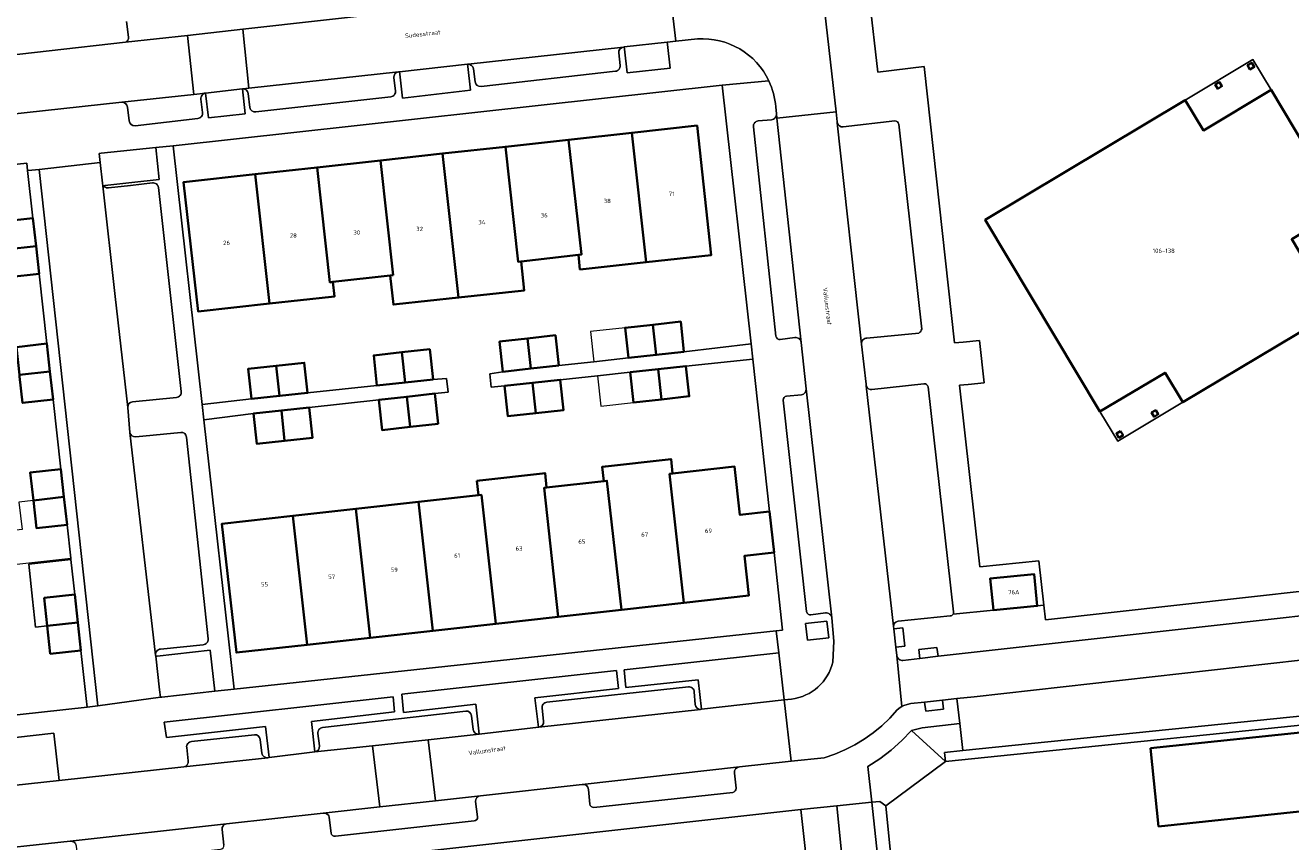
# Model space of a CAD drawing. Header units: metres. Extents: x 73718 to 76933, y 443658 to 446696.
# Tile 7 of 153: x 74499 to 74604, y 444761 to 444828. Entities that reach past the tile are written whole.
import ezdxf
from ezdxf.enums import TextEntityAlignment as Align

# ---------------------------------------------------------------- set-up
doc = ezdxf.new("R2010")
doc.units = ezdxf.units.M
for name, color, linetype, lineweight in [('B-WE-GR-BEPLANTING_CULTUUR_BODEMBEDEKKER-GV', 90, 'Continuous', 18), ('B-WE-GR-BEPLANTING_CULTUUR_HEESTERS-GV', 90, 'Continuous', 18), ('B-WE-GR-BEPLANTING_CULTUUR_ROOS-GV', 90, 'Continuous', 18), ('B-WE-GR-STRUIK-GV', 90, 'Continuous', 13), ('B-WE-OG-BEBOUWING-GV', 7, 'Continuous', 35), ('B-WE-OG-BEBOUWING-T18', 10, 'Continuous', 18), ('B-WE-OG-BEBOUWING_LOODS-GV', 7, 'Continuous', 18), ('B-WE-OG-BEBOUWING_LUIFEL-GV', 7, 'Continuous', 18), ('B-WE-OG-TERREIN_BEGROEID-GV', 7, 'Continuous', 18), ('B-WE-OG-TERREIN_ERF-GV', 7, 'Continuous', 18), ('B-WE-OG-TOPOGRAFIE-T18', 10, 'Continuous', 18), ('B-WE-VH-HALFVERHARDING_GRASBETONSTEEN-GV', 130, 'Continuous', 18), ('B-WE-VH-OPENVERHARDING_BETONSTRAATSTEEN-GV', 30, 'Continuous', 18), ('B-WE-VH-OPENVERHARDING_STRAATBAKSTEEN-GV', 30, 'Continuous', 18), ('B-WE-VH-OPENVERHARDING_TEGEL-GV', 30, 'Continuous', 18)]:
    doc.layers.add(name, color=color, linetype=linetype, lineweight=lineweight)
doc.styles.add('NLCS-ISO-M200-T18', font='NLCS-ISO.ttf', dxfattribs={"height": 0.36})

msp = doc.modelspace()

# ---------------------------------------------------------------- linework, layer by layer
at = {"layer": 'B-WE-GR-BEPLANTING_CULTUUR_BODEMBEDEKKER-GV', "flags": 128}
for points in [[(74548.819, 444825.806), (74549.039, 444823.864), (74552.585, 444824.25), (74552.365, 444826.192), (74552.344, 444826.38), (74548.798, 444825.991)], [(74535.893, 444824.568), (74530.299, 444823.952), (74530.321, 444823.757), (74530.548, 444821.783), (74536.14, 444822.421), (74535.913, 444824.395)], [(74517.583, 444820.478), (74517.356, 444822.544), (74514.33, 444822.192), (74514.562, 444820.149)], [(74555.161, 444771.454), (74561.974, 444772.232), (74561.533, 444776.096), (74548.792, 444774.712), (74548.943, 444773.252), (74554.902, 444773.895)], [(74536.869, 444769.41), (74541.746, 444769.98), (74541.454, 444772.404), (74548.327, 444773.159), (74548.168, 444774.644), (74530.496, 444772.704), (74530.616, 444771.203), (74536.591, 444771.885)], [(74519.575, 444767.48), (74523.323, 444767.945), (74523.339, 444767.947), (74523.057, 444770.465), (74529.892, 444771.241), (74529.765, 444772.487), (74510.929, 444770.393), (74511.111, 444769.14), (74519.271, 444770.035)], [(74498.479, 444765.173), (74502.281, 444765.592), (74501.842, 444769.481), (74491.124, 444768.284), (74491.265, 444766.839), (74498.227, 444767.6)]]:
    msp.add_lwpolyline(points, close=True, dxfattribs=at)
at = {"layer": 'B-WE-GR-BEPLANTING_CULTUUR_HEESTERS-GV', "flags": 128}
for points in [[(74508.264, 444814.829), (74510.509, 444815.072), (74510.222, 444817.72), (74505.731, 444817.233), (74505.574, 444817.216), (74505.657, 444816.47), (74505.845, 444814.775), (74505.868, 444814.569), (74506.018, 444814.585)], [(74563.741, 444778.52), (74563.894, 444777.138), (74565.653, 444777.333), (74565.499, 444778.716)], [(74510.224, 444775.818), (74510.529, 444773.054), (74510.608, 444772.444), (74510.729, 444772.46), (74515.098, 444772.953), (74514.719, 444776.326), (74510.35, 444775.833)], [(74573.335, 444769.93), (74572.472, 444769.722), (74575.258, 444767.153), (74575.182, 444767.899), (74576.706, 444768.055), (74576.442, 444770.278)]]:
    msp.add_lwpolyline(points, close=True, dxfattribs=at)
at = {"layer": 'B-WE-GR-BEPLANTING_CULTUUR_ROOS-GV', "flags": 128}
for points in [[(74606.583, 444771.114), (74606.17, 444775.689), (74604.508, 444775.503), (74577.627, 444772.495), (74576.198, 444772.335), (74576.442, 444770.278), (74576.706, 444768.055)], [(74568.355, 444743.187), (74568.015, 444746.588), (74566.324, 444763.505), (74563.349, 444763.196), (74565.597, 444742.886)]]:
    msp.add_lwpolyline(points, close=True, dxfattribs=at)
at = {"layer": 'B-WE-GR-STRUIK-GV', "flags": 128}
msp.add_lwpolyline([(74606.651, 444770.367), (74606.583, 444771.114), (74576.706, 444768.055), (74575.182, 444767.899), (74575.258, 444767.153), (74591.084, 444768.773), (74597.024, 444769.381)], close=True, dxfattribs=at)
at = {"layer": 'B-WE-OG-BEBOUWING-GV', "flags": 128}
for points in [[(74600.138, 444824.49), (74600.343, 444824.147), (74600.687, 444824.352), (74600.481, 444824.695)], [(74597.478, 444822.899), (74597.683, 444822.555), (74598.026, 444822.761), (74597.821, 444823.104)], [(74587.989, 444795.965), (74593.353, 444799.173), (74594.811, 444796.735), (74607.33, 444804.223), (74603.779, 444810.162), (74607.941, 444812.651), (74602.077, 444822.457), (74596.507, 444819.125), (74595.013, 444821.623), (74578.537, 444811.769)], [(74545.279, 444808.89), (74545.031, 444808.862), (74545.164, 444807.669), (74545.412, 444807.697), (74550.603, 444808.268), (74549.431, 444818.923), (74544.223, 444818.351)], [(74549.431, 444818.923), (74550.603, 444808.268), (74555.978, 444808.859), (74554.801, 444819.514)], [(74539.022, 444817.778), (74533.836, 444817.208), (74535.158, 444805.362), (74540.326, 444805.924), (74540.576, 444805.951), (74540.31, 444808.336), (74540.064, 444808.309)], [(74544.223, 444818.351), (74539.022, 444817.778), (74540.064, 444808.309), (74540.31, 444808.336), (74545.031, 444808.862), (74545.279, 444808.89)], [(74529.785, 444807.193), (74528.745, 444816.648), (74523.511, 444816.072), (74524.567, 444806.611), (74524.815, 444806.639), (74529.536, 444807.165)], [(74529.785, 444807.193), (74529.536, 444807.165), (74529.802, 444804.78), (74530.047, 444804.806), (74535.158, 444805.362), (74533.836, 444817.208), (74528.745, 444816.648)], [(74523.511, 444816.072), (74518.416, 444815.512), (74519.588, 444804.856), (74524.7, 444805.419), (74524.948, 444805.446), (74524.815, 444806.639), (74524.567, 444806.611)], [(74519.588, 444804.856), (74518.416, 444815.512), (74512.522, 444814.864), (74513.715, 444804.211)], [(74497.874, 444809.318), (74500.366, 444809.596), (74500.108, 444811.889), (74497.615, 444811.62)], [(74500.624, 444807.302), (74500.366, 444809.596), (74497.874, 444809.318), (74498.131, 444807.033)], [(74549.154, 444800.385), (74551.44, 444800.638), (74551.169, 444803.123), (74548.883, 444802.87)], [(74551.169, 444803.123), (74551.44, 444800.638), (74553.726, 444800.891), (74553.455, 444803.376)], [(74540.842, 444801.998), (74541.113, 444799.513), (74543.41, 444799.773), (74543.139, 444802.258)], [(74499.001, 444798.986), (74501.508, 444799.265), (74501.249, 444801.565), (74498.743, 444801.281)], [(74530.482, 444800.853), (74530.753, 444798.367), (74533.061, 444798.621), (74532.79, 444801.106)], [(74538.816, 444799.252), (74541.113, 444799.513), (74540.842, 444801.998), (74538.545, 444801.737)], [(74520.151, 444799.74), (74520.422, 444797.255), (74522.731, 444797.503), (74522.46, 444799.988)], [(74528.445, 444798.114), (74530.753, 444798.367), (74530.482, 444800.853), (74528.174, 444800.599)], [(74501.767, 444796.965), (74501.508, 444799.265), (74499.001, 444798.986), (74499.016, 444798.855), (74499.261, 444796.681)], [(74518.113, 444797.006), (74520.422, 444797.255), (74520.151, 444799.74), (74517.842, 444799.491)], [(74551.866, 444796.975), (74551.595, 444799.461), (74549.298, 444799.205), (74549.569, 444796.72)], [(74551.595, 444799.461), (74551.866, 444796.975), (74554.162, 444797.231), (74553.891, 444799.716)], [(74541.516, 444795.849), (74541.245, 444798.335), (74538.949, 444798.085), (74539.22, 444795.6)], [(74541.516, 444795.849), (74543.812, 444796.099), (74543.541, 444798.584), (74541.245, 444798.335)], [(74531.173, 444794.701), (74530.902, 444797.19), (74528.595, 444796.926), (74528.866, 444794.44)], [(74531.173, 444794.701), (74533.479, 444794.961), (74533.208, 444797.446), (74530.902, 444797.19)], [(74520.841, 444793.565), (74520.57, 444796.05), (74518.269, 444795.799), (74518.54, 444793.314)], [(74520.57, 444796.05), (74520.841, 444793.565), (74523.141, 444793.816), (74522.87, 444796.301)], [(74592.585, 444796.092), (74592.242, 444795.886), (74592.448, 444795.543), (74592.791, 444795.748)], [(74589.685, 444794.357), (74589.341, 444794.152), (74589.547, 444793.808), (74589.89, 444794.014)], [(74547.385, 444790.268), (74548.569, 444779.659), (74553.725, 444780.235), (74552.547, 444790.843), (74552.795, 444790.871), (74552.662, 444792.064), (74552.414, 444792.036), (74547.252, 444791.46), (74547.003, 444791.432), (74547.136, 444790.24)], [(74500.149, 444788.656), (74502.665, 444788.937), (74502.41, 444791.228), (74499.893, 444790.96)], [(74536.661, 444790.279), (74536.794, 444789.085), (74537.043, 444789.113), (74538.227, 444778.505), (74543.379, 444779.08), (74542.201, 444789.689), (74542.416, 444789.713), (74542.283, 444790.906), (74542.068, 444790.882), (74536.91, 444790.307)], [(74553.725, 444780.235), (74559.074, 444780.832), (74558.714, 444784.093), (74561.143, 444784.361), (74560.772, 444787.732), (74558.341, 444787.463), (74557.902, 444791.441), (74552.795, 444790.871), (74552.547, 444790.843)], [(74542.201, 444789.689), (74543.379, 444779.08), (74548.569, 444779.659), (74547.385, 444790.268), (74547.136, 444790.24), (74542.416, 444789.713)], [(74502.919, 444786.645), (74502.665, 444788.937), (74500.149, 444788.656), (74500.402, 444786.377)], [(74526.705, 444787.959), (74527.889, 444777.351), (74533.036, 444777.925), (74531.857, 444788.534)], [(74537.043, 444789.113), (74536.794, 444789.085), (74531.857, 444788.534), (74533.036, 444777.925), (74538.227, 444778.505)], [(74521.527, 444787.381), (74522.706, 444776.773), (74527.889, 444777.351), (74526.705, 444787.959)], [(74522.706, 444776.773), (74521.527, 444787.381), (74515.674, 444786.728), (74516.862, 444776.12)], [(74579.216, 444779.613), (74582.822, 444779.969), (74582.564, 444782.585), (74578.958, 444782.229)], [(74501.291, 444778.327), (74503.802, 444778.607), (74503.551, 444780.906), (74501.04, 444780.632)], [(74504.052, 444776.308), (74503.802, 444778.607), (74501.291, 444778.327), (74501.541, 444776.034)], [(74592.14, 444768.246), (74592.815, 444761.819), (74607.006, 444763.31), (74606.331, 444769.738)]]:
    msp.add_lwpolyline(points, close=True, dxfattribs=at)
at = {"layer": 'B-WE-OG-BEBOUWING_LOODS-GV', "flags": 128}
for points in [[(74499.667, 444815.806), (74499.597, 444816.434), (74495.725, 444815.999), (74496.234, 444811.471), (74496.494, 444809.164), (74497.874, 444809.318), (74497.615, 444811.62), (74500.108, 444811.889)], [(74503.237, 444783.782), (74503.234, 444783.782), (74499.763, 444783.403), (74500.077, 444780.527), (74500.329, 444778.22), (74501.291, 444778.327), (74501.04, 444780.632), (74503.551, 444780.906)]]:
    msp.add_lwpolyline(points, close=True, dxfattribs=at)
at = {"layer": 'B-WE-OG-BEBOUWING_LUIFEL-GV', "flags": 128}
for points in [[(74549.154, 444800.385), (74548.883, 444802.87), (74546.036, 444802.555), (74546.311, 444800.07)], [(74549.569, 444796.72), (74549.298, 444799.205), (74546.601, 444798.904), (74546.877, 444796.421)], [(74502.919, 444786.645), (74500.402, 444786.377), (74500.149, 444788.656), (74498.958, 444788.523), (74499.212, 444786.251), (74498.251, 444786.148), (74498.546, 444783.38), (74503.224, 444783.9)]]:
    msp.add_lwpolyline(points, close=True, dxfattribs=at)
at = {"layer": 'B-WE-OG-TERREIN_BEGROEID-GV', "flags": 128}
msp.add_lwpolyline([(74570.344, 444763.506), (74569.862, 444763.873), (74569.21, 444763.805), (74571, 444746.887), (74572.764, 444729.243), (74573.758, 444729.354), (74573.69, 444730.03), (74571.995, 444746.986)], close=True, dxfattribs=at)
at = {"layer": 'B-WE-OG-TERREIN_ERF-GV', "flags": 128}
for points in [[(74611.166, 444880.225), (74601.722, 444879.208), (74601.465, 444882.008), (74567.542, 444877.971), (74567.817, 444875.463), (74568.092, 444872.954), (74568.481, 444869.412), (74570.293, 444853.105), (74572.875, 444830.313), (74569, 444829.937), (74569.683, 444823.923), (74573.512, 444824.376), (74576.004, 444801.617), (74576.721, 444801.693), (74578.054, 444801.834), (74578.464, 444798.349), (74577.121, 444798.208), (74576.425, 444798.135), (74578.087, 444783.189), (74582.966, 444783.689), (74583.361, 444780.022), (74583.494, 444778.811), (74621.852, 444783.099)], [(74498.743, 444801.281), (74501.249, 444801.565), (74500.624, 444807.302), (74498.131, 444807.033)], [(74480.483, 444768.991), (74504.574, 444771.626), (74504.495, 444772.334), (74504.052, 444776.308), (74501.541, 444776.034), (74501.291, 444778.327), (74500.329, 444778.22), (74500.077, 444780.527), (74499.763, 444783.403), (74503.234, 444783.782), (74503.237, 444783.782), (74503.224, 444783.9), (74502.919, 444786.645), (74500.402, 444786.377), (74500.149, 444788.656), (74499.893, 444790.96), (74502.41, 444791.228), (74501.767, 444796.965), (74499.261, 444796.681)], [(74436.483, 444713.887), (74451.423, 444715.597), (74465.036, 444717.155), (74465.879, 444717.246), (74482.646, 444719.057), (74492.587, 444720.131), (74497.4, 444720.651), (74503.148, 444721.308), (74532.775, 444724.793), (74566.256, 444728.519), (74567.205, 444728.625), (74567.128, 444729.308), (74566.89, 444731.393), (74563.518, 444731.025), (74562.796, 444737.362), (74566.168, 444737.73), (74565.597, 444742.886), (74563.349, 444763.196), (74563.346, 444763.196), (74440.718, 444749.584), (74371.656, 444741.918)]]:
    msp.add_lwpolyline(points, dxfattribs=at)
for points in [[(74587.989, 444795.965), (74578.537, 444811.769), (74595.013, 444821.623), (74600.583, 444824.954), (74602.077, 444822.457), (74607.941, 444812.651), (74611.493, 444806.712), (74607.33, 444804.223), (74594.811, 444796.735), (74589.447, 444793.527)], [(74602.077, 444822.457), (74600.583, 444824.954), (74595.013, 444821.623), (74596.507, 444819.125)], [(74600.138, 444824.49), (74600.481, 444824.695), (74600.687, 444824.352), (74600.343, 444824.147)], [(74597.478, 444822.899), (74597.821, 444823.104), (74598.026, 444822.761), (74597.683, 444822.555)], [(74511.647, 444817.855), (74514.036, 444796.54), (74518.113, 444797.006), (74517.842, 444799.491), (74520.151, 444799.74), (74522.46, 444799.988), (74522.731, 444797.503), (74528.445, 444798.114), (74528.174, 444800.599), (74530.482, 444800.853), (74532.79, 444801.106), (74533.061, 444798.621), (74534.161, 444798.702), (74534.295, 444797.575), (74533.208, 444797.446), (74533.479, 444794.961), (74531.173, 444794.701), (74528.866, 444794.44), (74528.595, 444796.926), (74522.87, 444796.301), (74523.141, 444793.816), (74520.841, 444793.565), (74518.54, 444793.314), (74518.269, 444795.799), (74514.194, 444795.297), (74516.683, 444773.116), (74561.325, 444777.922), (74561.847, 444777.978), (74561.143, 444784.361), (74558.714, 444784.093), (74559.074, 444780.832), (74553.725, 444780.235), (74548.569, 444779.659), (74543.379, 444779.08), (74538.227, 444778.505), (74533.036, 444777.925), (74527.889, 444777.351), (74522.706, 444776.773), (74516.862, 444776.12), (74515.674, 444786.728), (74521.527, 444787.381), (74526.705, 444787.959), (74531.857, 444788.534), (74536.794, 444789.085), (74536.661, 444790.279), (74536.91, 444790.307), (74542.068, 444790.882), (74542.283, 444790.906), (74542.416, 444789.713), (74547.136, 444790.24), (74547.003, 444791.432), (74547.252, 444791.46), (74552.414, 444792.036), (74552.662, 444792.064), (74552.795, 444790.871), (74557.902, 444791.441), (74558.341, 444787.463), (74560.772, 444787.732), (74559.387, 444800.292), (74553.891, 444799.716), (74554.162, 444797.231), (74551.866, 444796.975), (74549.569, 444796.72), (74549.298, 444799.205), (74546.601, 444798.904), (74543.541, 444798.584), (74543.812, 444796.099), (74541.516, 444795.849), (74539.22, 444795.6), (74538.949, 444798.085), (74537.841, 444797.985), (74537.731, 444799.073), (74538.816, 444799.252), (74538.545, 444801.737), (74540.842, 444801.998), (74543.139, 444802.258), (74543.41, 444799.773), (74546.311, 444800.07), (74549.154, 444800.385), (74548.883, 444802.87), (74551.169, 444803.123), (74553.455, 444803.376), (74553.726, 444800.891), (74559.269, 444801.558), (74556.881, 444822.841)], [(74519.588, 444804.856), (74513.715, 444804.211), (74512.522, 444814.864), (74518.416, 444815.512), (74523.511, 444816.072), (74528.745, 444816.648), (74533.836, 444817.208), (74539.022, 444817.778), (74544.223, 444818.351), (74549.431, 444818.923), (74554.801, 444819.514), (74555.978, 444808.859), (74550.603, 444808.268), (74545.412, 444807.697), (74545.164, 444807.669), (74545.031, 444808.862), (74540.31, 444808.336), (74540.576, 444805.951), (74540.326, 444805.924), (74535.158, 444805.362), (74530.047, 444804.806), (74529.802, 444804.78), (74529.536, 444807.165), (74524.815, 444806.639), (74524.948, 444805.446), (74524.7, 444805.419)], [(74594.811, 444796.735), (74593.353, 444799.173), (74587.989, 444795.965), (74589.447, 444793.527)], [(74592.585, 444796.092), (74592.791, 444795.748), (74592.448, 444795.543), (74592.242, 444795.886)], [(74589.685, 444794.357), (74589.89, 444794.014), (74589.547, 444793.808), (74589.341, 444794.152)], [(74607.727, 444769.562), (74607.645, 444770.469), (74607.596, 444770.464), (74606.651, 444770.367), (74597.024, 444769.381), (74591.084, 444768.773), (74575.258, 444767.153), (74570.344, 444763.506), (74571.995, 444746.986), (74573.69, 444730.03), (74576.756, 444730.432), (74579.776, 444730.827), (74588.06, 444731.912), (74596.584, 444732.843), (74605.195, 444733.784), (74605.594, 444730.732), (74605.986, 444727.737), (74613.709, 444728.492)], [(74592.14, 444768.246), (74606.331, 444769.738), (74607.006, 444763.31), (74592.815, 444761.819)]]:
    msp.add_lwpolyline(points, close=True, dxfattribs=at)
at = {"layer": 'B-WE-VH-HALFVERHARDING_GRASBETONSTEEN-GV', "flags": 128}
msp.add_lwpolyline([(74569.21, 444763.805), (74566.324, 444763.505), (74568.015, 444746.588), (74568.355, 444743.187), (74569.782, 444728.911), (74572.764, 444729.243), (74571, 444746.887)], close=True, dxfattribs=at)
at = {"layer": 'B-WE-VH-OPENVERHARDING_BETONSTRAATSTEEN-GV', "flags": 128}
msp.add_lwpolyline([(74570.344, 444763.506), (74575.258, 444767.153), (74572.472, 444769.722), (74571.662, 444768.877), (74570.789, 444768.097), (74569.858, 444767.387), (74568.875, 444766.752), (74569.21, 444763.805), (74569.862, 444763.873)], close=True, dxfattribs=at)
at = {"layer": 'B-WE-VH-OPENVERHARDING_STRAATBAKSTEEN-GV', "flags": 128}
for points in [[(74561.285, 444821.049), (74561.339, 444820.482), (74561.378, 444820.124), (74566.25, 444820.662), (74565.091, 444831.034), (74564.011, 444840.706), (74559.199, 444840.167), (74559.234, 444839.865), (74559.324, 444838.1)], [(74552.49, 444831.418), (74553.054, 444826.458), (74554.844, 444826.655)], [(74507.737, 444826.373), (74512.843, 444826.945), (74517.408, 444827.456), (74530.928, 444828.969)], [(74507.824, 444828.091), (74507.981, 444826.79)], [(74548.745, 444825.985), (74535.947, 444824.574)], [(74548.469, 444824.477), (74548.356, 444825.499)], [(74530.222, 444823.944), (74517.901, 444822.603), (74517.356, 444822.544)], [(74536.385, 444824.19), (74536.528, 444823.117)], [(74537.014, 444822.737), (74548.081, 444823.991)], [(74529.969, 444822.389), (74529.834, 444823.451)], [(74514.33, 444822.192), (74513.349, 444822.085), (74507.418, 444821.435)], [(74517.838, 444822.159), (74517.979, 444821.02)], [(74518.465, 444820.637), (74529.582, 444821.896)], [(74507.903, 444821.045), (74508.028, 444819.899)], [(74514.085, 444820.59), (74513.944, 444821.699)], [(74508.515, 444819.51), (74513.698, 444820.097)], [(74560.939, 444820.002), (74559.848, 444819.907)], [(74563.371, 444801.67), (74561.378, 444820.124), (74561.339, 444820.482)], [(74566.342, 444819.84), (74566.25, 444820.662), (74561.378, 444820.124)], [(74561.378, 444820.124), (74563.371, 444801.67), (74563.789, 444797.847), (74565.894, 444778.998), (74566.067, 444777.054), (74565.995, 444775.35)], [(74562.576, 444772.301), (74561.974, 444772.232), (74562.552, 444767.176), (74565.279, 444767.473), (74566.143, 444767.759), (74566.983, 444768.108), (74567.795, 444768.519), (74568.574, 444768.989), (74569.316, 444769.516), (74570.016, 444770.097), (74570.672, 444770.728), (74571.278, 444771.407), (74571.538, 444771.603), (74571.682, 444771.68), (74571.257, 444775.874), (74571.186, 444776.582), (74571.008, 444778.083), (74570.982, 444778.313), (74568.737, 444798.095), (74568.72, 444798.221), (74568.35, 444801.509), (74568.348, 444801.528), (74566.352, 444819.749)], [(74566.352, 444819.749), (74568.348, 444801.528)], [(74571.104, 444819.902), (74566.837, 444819.419)], [(74559.448, 444819.42), (74561.306, 444802.175)], [(74573.305, 444802.759), (74571.412, 444819.646)], [(74509.963, 444814.804), (74508.148, 444814.596), (74506.333, 444814.388), (74506.241, 444814.387), (74506.162, 444814.402), (74506.079, 444814.435), (74506.009, 444814.48), (74505.868, 444814.569)], [(74505.868, 444814.569), (74506.894, 444805.438), (74507.92, 444796.307)], [(74512.328, 444797.627), (74510.451, 444814.416)], [(74561.655, 444801.899), (74562.864, 444802.063)], [(74568.791, 444802.014), (74573.075, 444802.434)], [(74568.737, 444798.095), (74570.982, 444778.313), (74570.997, 444778.394), (74571.04, 444778.49), (74571.103, 444778.575), (74571.183, 444778.643), (74571.277, 444778.692), (74571.379, 444778.718), (74575.653, 444779.146), (74575.724, 444779.161), (74575.786, 444779.189), (74575.841, 444779.23), (74575.888, 444779.285), (74575.913, 444779.331), (74575.928, 444779.379), (74575.935, 444779.429), (74575.934, 444779.481), (74573.829, 444798.004)], [(74573.491, 444798.256), (74569.206, 444797.787)], [(74508.315, 444796.781), (74511.934, 444797.14)], [(74561.898, 444796.921), (74563.829, 444779.501)], [(74563.402, 444797.335), (74562.169, 444797.225)], [(74565.894, 444778.998), (74563.789, 444797.847)], [(74508.093, 444794.26), (74510.212, 444775.926)], [(74512.284, 444794.257), (74508.572, 444793.889)], [(74514.53, 444777.247), (74512.765, 444793.864)], [(74564.178, 444779.225), (74565.387, 444779.389)], [(74510.606, 444776.412), (74514.135, 444776.762)], [(74554.089, 444773.308), (74542.428, 444772.036)], [(74554.649, 444771.857), (74554.576, 444772.902)], [(74535.752, 444771.307), (74523.964, 444769.961)], [(74536.369, 444769.796), (74536.239, 444770.92)], [(74541.776, 444769.983), (74555.089, 444771.445)], [(74542.039, 444771.548), (74542.162, 444770.47)], [(74518.351, 444769.356), (74513.162, 444768.802)], [(74518.974, 444767.849), (74518.835, 444768.972)], [(74523.339, 444767.947), (74528.075, 444768.459), (74532.648, 444768.954), (74536.85, 444769.408)], [(74523.577, 444769.47), (74523.705, 444768.436)], [(74512.771, 444768.313), (74512.902, 444767.209)], [(74512.526, 444766.721), (74519.448, 444767.465)]]:
    msp.add_lwpolyline(points, dxfattribs=at)
for points in [[(74517.408, 444827.456), (74517.901, 444822.603), (74530.222, 444823.944), (74530.299, 444823.952), (74535.893, 444824.568), (74535.947, 444824.574), (74548.745, 444825.985), (74548.798, 444825.991), (74552.344, 444826.38), (74553.054, 444826.458), (74552.49, 444831.418), (74552.333, 444831.397), (74551.038, 444831.224), (74550.983, 444831.218), (74532.816, 444829.172), (74530.928, 444828.969)], [(74512.843, 444826.945), (74513.349, 444822.085), (74514.33, 444822.192), (74517.356, 444822.544), (74517.901, 444822.603), (74517.408, 444827.456)], [(74466.451, 444821.715), (74466.939, 444817.004), (74471.184, 444817.471), (74476.289, 444818.033), (74479.994, 444818.441), (74492.913, 444819.862), (74496.089, 444820.206), (74507.418, 444821.435), (74513.349, 444822.085), (74512.843, 444826.945), (74507.737, 444826.373), (74495.137, 444824.963), (74495.121, 444824.961), (74475.871, 444822.769), (74471.571, 444822.309), (74470.034, 444822.145)], [(74500.619, 444815.911), (74505.467, 444771.747), (74510.608, 444772.444), (74510.529, 444773.054), (74510.224, 444775.818), (74510.212, 444775.926), (74508.093, 444794.26), (74507.92, 444796.307), (74506.894, 444805.438), (74505.868, 444814.569), (74505.845, 444814.775), (74505.657, 444816.47)], [(74571.008, 444778.083), (74571.186, 444776.582), (74571.909, 444776.666), (74571.748, 444778.168)], [(74573.158, 444775.636), (74574.649, 444775.825), (74574.556, 444776.539), (74573.057, 444776.371)], [(74533.253, 444763.927), (74536.976, 444764.343), (74545.341, 444765.271), (74558.301, 444766.713), (74562.552, 444767.176), (74561.974, 444772.232), (74555.161, 444771.454), (74555.089, 444771.445), (74541.776, 444769.983), (74541.746, 444769.98), (74536.869, 444769.41), (74536.85, 444769.408), (74532.648, 444768.954)], [(74575.031, 444772.2), (74573.547, 444772.041), (74573.643, 444771.304), (74575.114, 444771.469)], [(74528.075, 444768.459), (74528.692, 444763.418), (74533.253, 444763.927), (74532.648, 444768.954)], [(74471.222, 444757.041), (74473.943, 444757.341), (74482.086, 444758.267), (74495.004, 444759.708), (74503.177, 444760.597), (74516.051, 444762.027), (74524.021, 444762.896), (74528.692, 444763.418), (74528.075, 444768.459), (74523.339, 444767.947), (74523.323, 444767.945), (74519.575, 444767.48), (74519.448, 444767.465), (74512.526, 444766.721), (74502.281, 444765.592), (74498.479, 444765.173), (74498.382, 444765.162), (74485.142, 444763.704), (74485.081, 444763.697), (74481.225, 444763.266), (74478.204, 444762.928), (74477.149, 444762.81), (74477.136, 444762.809), (74470.641, 444762.095)], [(74558.301, 444766.713), (74545.341, 444765.271), (74545.525, 444765.259), (74545.69, 444765.175), (74545.809, 444765.034), (74545.863, 444764.858), (74545.972, 444763.657), (74546.006, 444763.541), (74546.082, 444763.446), (74546.188, 444763.387), (74546.308, 444763.372), (74557.74, 444764.611), (74557.853, 444764.652), (74557.945, 444764.731), (74558.002, 444764.837), (74558.018, 444764.957), (74557.875, 444766.196), (74557.895, 444766.379), (74557.983, 444766.541), (74558.125, 444766.658)], [(74536.976, 444764.343), (74533.253, 444763.927), (74528.692, 444763.418), (74524.021, 444762.896), (74524.194, 444762.898), (74524.351, 444762.828), (74524.466, 444762.699), (74524.516, 444762.534), (74524.671, 444761.271), (74524.704, 444761.154), (74524.783, 444761.061), (74524.892, 444761.009), (74525.014, 444761.007), (74536.452, 444762.269), (74536.566, 444762.3), (74536.659, 444762.373), (74536.715, 444762.477), (74536.725, 444762.595), (74536.57, 444763.855), (74536.577, 444764.034), (74536.66, 444764.193), (74536.801, 444764.303)], [(74516.051, 444762.027), (74503.177, 444760.597), (74503.347, 444760.584), (74503.498, 444760.506), (74503.608, 444760.376), (74503.658, 444760.213), (74503.789, 444758.948), (74503.829, 444758.841), (74503.904, 444758.755), (74504.004, 444758.7), (74504.117, 444758.683), (74515.549, 444759.929), (74515.669, 444759.963), (74515.766, 444760.041), (74515.825, 444760.15), (74515.836, 444760.274), (74515.689, 444761.548), (74515.693, 444761.716), (74515.764, 444761.868), (74515.891, 444761.978)]]:
    msp.add_lwpolyline(points, close=True, dxfattribs=at)
at = {"layer": 'B-WE-VH-OPENVERHARDING_STRAATBAKSTEEN-GV'}
for points in [[(74507.981, 444826.79, -0.3311985), (74507.737, 444826.373)], [(74554.844, 444826.655, -0.3077958), (74560.72, 444823.196)], [(74548.356, 444825.499, -0.4126946), (74548.745, 444825.985)], [(74529.834, 444823.451, -0.4187121), (74530.222, 444823.944)], [(74535.947, 444824.574, -0.369832), (74536.385, 444824.19)], [(74548.081, 444823.991, 0.4163731), (74548.469, 444824.477)], [(74536.528, 444823.117, 0.4085915), (74537.014, 444822.737)], [(74560.72, 444823.196, -0.0916594), (74561.285, 444821.049)], [(74513.944, 444821.699, -0.4175644), (74514.33, 444822.192)], [(74517.356, 444822.544, -0.4073441), (74517.838, 444822.159)], [(74529.582, 444821.896, 0.420378), (74529.969, 444822.389)], [(74507.418, 444821.435, -0.4125476), (74507.903, 444821.045)], [(74517.979, 444821.02, 0.413179), (74518.465, 444820.637)], [(74508.028, 444819.899, 0.4131793), (74508.515, 444819.51)], [(74513.698, 444820.097, 0.420378), (74514.085, 444820.59)], [(74559.848, 444819.907, 0.4227974), (74559.448, 444819.42)], [(74561.339, 444820.482, -0.4180337), (74560.939, 444820.002)], [(74566.352, 444819.749, -0.0446264), (74566.342, 444819.84)], [(74566.837, 444819.419, -0.3990417), (74566.352, 444819.749)], [(74571.412, 444819.646, 0.3369578), (74571.104, 444819.902)], [(74510.451, 444814.416, 0.4153265), (74509.963, 444814.804)], [(74561.306, 444802.175, 0.3952277), (74561.655, 444801.899)], [(74562.864, 444802.063, -0.4243909), (74563.371, 444801.67)], [(74573.075, 444802.434, 0.2146036), (74573.305, 444802.759)], [(74568.348, 444801.528, -0.4381135), (74568.791, 444802.014)], [(74569.206, 444797.787, -0.3667815), (74568.737, 444798.095)], [(74573.829, 444798.004, 0.372865), (74573.491, 444798.256)], [(74511.934, 444797.14, 0.4188479), (74512.328, 444797.627)], [(74562.169, 444797.225, 0.4365813), (74561.898, 444796.921)], [(74563.789, 444797.847, -0.3814302), (74563.402, 444797.335)], [(74507.92, 444796.307, -0.4108738), (74508.315, 444796.781)], [(74508.572, 444793.889, -0.3998241), (74508.093, 444794.26)], [(74512.765, 444793.864, 0.4121006), (74512.284, 444794.257)], [(74563.829, 444779.501, 0.3952277), (74564.178, 444779.225)], [(74565.387, 444779.389, -0.4232921), (74565.894, 444778.998)], [(74514.135, 444776.762, 0.4157453), (74514.53, 444777.247)], [(74510.212, 444775.926, -0.4158781), (74510.606, 444776.412)], [(74565.995, 444775.35, -0.3126189), (74562.576, 444772.301)], [(74554.576, 444772.902, 0.4266963), (74554.089, 444773.308)], [(74542.428, 444772.036, 0.4161658), (74542.039, 444771.548)], [(74555.089, 444771.445, -0.3872917), (74554.649, 444771.857)], [(74536.239, 444770.92, 0.4140052), (74535.752, 444771.307)], [(74523.964, 444769.961, 0.418924), (74523.577, 444769.47)], [(74536.85, 444769.408, -0.410914), (74536.369, 444769.796)], [(74542.162, 444770.47, -0.4136788), (74541.776, 444769.983)], [(74513.162, 444768.802, 0.4183096), (74512.771, 444768.313)], [(74518.835, 444768.972, 0.4100059), (74518.351, 444769.356)], [(74519.448, 444767.465, -0.4055336), (74518.974, 444767.849)], [(74523.705, 444768.436, -0.401113), (74523.339, 444767.947)], [(74512.902, 444767.209, -0.4051857), (74512.526, 444766.721)]]:
    msp.add_lwpolyline(points, format="xyb", dxfattribs=at)
at = {"layer": 'B-WE-VH-OPENVERHARDING_TEGEL-GV', "flags": 128}
for points in [[(74565.091, 444831.034), (74566.25, 444820.662), (74566.342, 444819.84)], [(74573.829, 444798.004), (74575.934, 444779.481), (74575.935, 444779.429), (74575.928, 444779.379), (74575.913, 444779.331), (74575.888, 444779.285), (74579.216, 444779.613), (74578.958, 444782.229), (74582.564, 444782.585), (74582.822, 444779.969), (74583.361, 444780.022), (74582.966, 444783.689), (74578.087, 444783.189), (74576.425, 444798.135), (74577.121, 444798.208), (74578.464, 444798.349), (74578.054, 444801.834), (74576.721, 444801.693), (74576.004, 444801.617), (74573.512, 444824.376), (74569.683, 444823.923), (74569, 444829.937)], [(74507.981, 444826.79), (74507.824, 444828.091)], [(74495.121, 444824.961), (74495.137, 444824.963), (74507.737, 444826.373)], [(74554.844, 444826.655), (74553.054, 444826.458), (74552.344, 444826.38), (74552.365, 444826.192), (74552.585, 444824.25), (74549.039, 444823.864), (74548.819, 444825.806), (74548.798, 444825.991), (74548.745, 444825.985)], [(74548.356, 444825.499), (74548.469, 444824.477)], [(74535.947, 444824.574), (74535.893, 444824.568), (74535.913, 444824.395), (74536.14, 444822.421), (74530.548, 444821.783), (74530.321, 444823.757), (74530.299, 444823.952), (74530.222, 444823.944)], [(74536.528, 444823.117), (74536.385, 444824.19)], [(74548.081, 444823.991), (74537.014, 444822.737)], [(74459.187, 444814.022), (74459.381, 444812.088), (74462.833, 444812.468), (74466.926, 444812.919), (74472.567, 444813.54), (74475.582, 444813.808), (74479.61, 444814.246), (74485.407, 444814.877), (74495.725, 444815.999), (74499.597, 444816.434), (74499.667, 444815.806), (74499.704, 444815.81), (74500.619, 444815.911), (74505.657, 444816.47), (74505.574, 444817.216), (74505.731, 444817.233), (74510.222, 444817.72), (74511.647, 444817.855), (74556.881, 444822.841), (74560.72, 444823.196)], [(74529.834, 444823.451), (74529.969, 444822.389)], [(74560.72, 444823.196), (74556.881, 444822.841), (74559.269, 444801.558)], [(74517.356, 444822.544), (74517.583, 444820.478), (74514.562, 444820.149), (74514.33, 444822.192)], [(74517.979, 444821.02), (74517.838, 444822.159)], [(74529.582, 444821.896), (74518.465, 444820.637)], [(74507.418, 444821.435), (74496.089, 444820.206), (74496.112, 444820.013), (74496.342, 444818.041), (74493.163, 444817.7), (74492.933, 444819.672), (74492.913, 444819.862)], [(74508.028, 444819.899), (74507.903, 444821.045)], [(74513.944, 444821.699), (74514.085, 444820.59)], [(74561.339, 444820.482), (74561.285, 444821.049)], [(74513.698, 444820.097), (74508.515, 444819.51)], [(74559.848, 444819.907), (74560.939, 444820.002)], [(74566.837, 444819.419), (74571.104, 444819.902)], [(74561.306, 444802.175), (74559.448, 444819.42)], [(74571.412, 444819.646), (74573.305, 444802.759)], [(74510.212, 444775.926), (74510.224, 444775.818), (74510.35, 444775.833), (74514.719, 444776.326), (74515.098, 444772.953), (74516.683, 444773.116), (74514.194, 444795.297), (74514.036, 444796.54), (74511.647, 444817.855), (74510.222, 444817.72), (74510.509, 444815.072), (74508.264, 444814.829), (74506.018, 444814.585), (74505.868, 444814.569), (74506.009, 444814.48), (74506.079, 444814.435), (74506.162, 444814.402), (74506.241, 444814.387), (74506.333, 444814.388), (74508.148, 444814.596), (74509.963, 444814.804)], [(74510.451, 444814.416), (74512.328, 444797.627)], [(74562.864, 444802.063), (74561.655, 444801.899)], [(74573.075, 444802.434), (74568.791, 444802.014)], [(74559.269, 444801.558), (74559.387, 444800.292), (74560.772, 444787.732), (74561.143, 444784.361), (74561.847, 444777.978), (74561.325, 444777.922), (74561.533, 444776.096), (74561.974, 444772.232), (74562.576, 444772.301)], [(74563.789, 444797.847), (74563.371, 444801.67)], [(74568.348, 444801.528), (74568.35, 444801.509), (74568.72, 444798.221), (74568.737, 444798.095)], [(74569.206, 444797.787), (74573.491, 444798.256)], [(74511.934, 444797.14), (74508.315, 444796.781)], [(74563.829, 444779.501), (74561.898, 444796.921)], [(74562.169, 444797.225), (74563.402, 444797.335)], [(74507.92, 444796.307), (74508.093, 444794.26)], [(74508.572, 444793.889), (74512.284, 444794.257)], [(74512.765, 444793.864), (74514.53, 444777.247)], [(74621.852, 444783.099), (74583.494, 444778.811), (74583.361, 444780.022), (74582.822, 444779.969), (74579.216, 444779.613), (74575.888, 444779.285), (74575.841, 444779.23), (74575.786, 444779.189), (74575.724, 444779.161), (74575.653, 444779.146), (74571.379, 444778.718), (74571.277, 444778.692), (74571.183, 444778.643), (74571.103, 444778.575), (74571.04, 444778.49), (74570.997, 444778.394), (74570.982, 444778.313), (74571.008, 444778.083), (74571.748, 444778.168), (74571.909, 444776.666), (74571.186, 444776.582), (74571.257, 444775.874), (74571.276, 444775.789), (74571.31, 444775.709), (74571.36, 444775.638), (74571.423, 444775.577), (74571.497, 444775.531), (74571.578, 444775.499), (74571.664, 444775.485), (74571.751, 444775.487), (74573.158, 444775.636), (74573.057, 444776.371), (74574.556, 444776.539), (74574.649, 444775.825), (74632.94, 444782.307)], [(74632.94, 444782.307), (74574.649, 444775.825), (74573.158, 444775.636), (74571.751, 444775.487), (74571.664, 444775.485), (74571.578, 444775.499), (74571.497, 444775.531), (74571.423, 444775.577), (74571.36, 444775.638), (74571.31, 444775.709), (74571.276, 444775.789), (74571.257, 444775.874), (74571.682, 444771.68), (74571.825, 444771.756), (74572.118, 444771.862), (74572.422, 444771.926), (74573.547, 444772.041), (74575.031, 444772.2), (74576.198, 444772.335), (74577.627, 444772.495), (74604.508, 444775.503)], [(74565.387, 444779.389), (74564.178, 444779.225)], [(74565.995, 444775.35), (74566.067, 444777.054), (74565.894, 444778.998)], [(74555.089, 444771.445), (74555.161, 444771.454), (74554.902, 444773.895), (74548.943, 444773.252), (74548.792, 444774.712), (74561.533, 444776.096), (74561.325, 444777.922), (74516.683, 444773.116), (74515.098, 444772.953), (74510.729, 444772.46), (74510.608, 444772.444), (74505.467, 444771.747), (74504.574, 444771.626), (74480.483, 444768.991)], [(74514.135, 444776.762), (74510.606, 444776.412)], [(74536.85, 444769.408), (74536.869, 444769.41), (74536.591, 444771.885), (74530.616, 444771.203), (74530.496, 444772.704), (74548.168, 444774.644), (74548.327, 444773.159), (74541.454, 444772.404), (74541.746, 444769.98), (74541.776, 444769.983)], [(74542.428, 444772.036), (74554.089, 444773.308)], [(74554.576, 444772.902), (74554.649, 444771.857)], [(74440.718, 444749.584), (74563.346, 444763.196), (74563.349, 444763.196), (74566.324, 444763.505), (74569.21, 444763.805), (74568.875, 444766.752), (74569.858, 444767.387), (74570.789, 444768.097), (74571.662, 444768.877), (74572.472, 444769.722), (74573.335, 444769.93), (74576.442, 444770.278), (74576.198, 444772.335), (74575.031, 444772.2), (74575.114, 444771.469), (74573.643, 444771.304), (74573.547, 444772.041), (74572.422, 444771.926), (74572.118, 444771.862), (74571.825, 444771.756), (74571.682, 444771.68), (74571.538, 444771.603), (74571.278, 444771.407), (74570.672, 444770.728), (74570.016, 444770.097), (74569.316, 444769.516), (74568.574, 444768.989), (74567.795, 444768.519), (74566.983, 444768.108), (74566.143, 444767.759), (74565.279, 444767.473), (74562.552, 444767.176), (74558.301, 444766.713), (74558.125, 444766.658), (74557.983, 444766.541), (74557.895, 444766.379), (74557.875, 444766.196), (74558.018, 444764.957), (74558.002, 444764.837), (74557.945, 444764.731), (74557.853, 444764.652), (74557.74, 444764.611), (74546.308, 444763.372), (74546.188, 444763.387), (74546.082, 444763.446), (74546.006, 444763.541), (74545.972, 444763.657), (74545.863, 444764.858), (74545.809, 444765.034), (74545.69, 444765.175), (74545.525, 444765.259), (74545.341, 444765.271), (74536.976, 444764.343), (74536.801, 444764.303), (74536.66, 444764.193), (74536.577, 444764.034), (74536.57, 444763.855), (74536.725, 444762.595), (74536.715, 444762.477), (74536.659, 444762.373), (74536.566, 444762.3), (74536.452, 444762.269), (74525.014, 444761.007), (74524.892, 444761.009), (74524.783, 444761.061), (74524.704, 444761.154), (74524.671, 444761.271), (74524.516, 444762.534), (74524.466, 444762.699), (74524.351, 444762.828), (74524.194, 444762.898), (74524.021, 444762.896), (74516.051, 444762.027), (74515.891, 444761.978), (74515.764, 444761.868), (74515.693, 444761.716), (74515.689, 444761.548), (74515.836, 444760.274)], [(74519.448, 444767.465), (74519.575, 444767.48), (74519.271, 444770.035), (74511.111, 444769.14), (74510.929, 444770.393), (74529.765, 444772.487), (74529.892, 444771.241), (74523.057, 444770.465), (74523.339, 444767.947)], [(74523.964, 444769.961), (74535.752, 444771.307)], [(74536.239, 444770.92), (74536.369, 444769.796)], [(74542.162, 444770.47), (74542.039, 444771.548)], [(74498.382, 444765.162), (74498.479, 444765.173), (74498.227, 444767.6), (74491.265, 444766.839), (74491.124, 444768.284), (74501.842, 444769.481), (74502.281, 444765.592), (74512.526, 444766.721)], [(74513.162, 444768.802), (74518.351, 444769.356)], [(74518.835, 444768.972), (74518.974, 444767.849)], [(74523.705, 444768.436), (74523.577, 444769.47)], [(74512.902, 444767.209), (74512.771, 444768.313)], [(74503.498, 444760.506), (74503.347, 444760.584), (74503.177, 444760.597), (74495.004, 444759.708)]]:
    msp.add_lwpolyline(points, dxfattribs=at)
at = {"layer": 'B-WE-VH-OPENVERHARDING_TEGEL-GV'}
for points in [[(74507.737, 444826.373, 0.3311985), (74507.981, 444826.79)], [(74560.72, 444823.196, 0.3077958), (74554.844, 444826.655)], [(74548.745, 444825.985, 0.4126946), (74548.356, 444825.499)], [(74530.222, 444823.944, 0.4187121), (74529.834, 444823.451)], [(74536.385, 444824.19, 0.369832), (74535.947, 444824.574)], [(74548.469, 444824.477, -0.4163731), (74548.081, 444823.991)], [(74537.014, 444822.737, -0.4085915), (74536.528, 444823.117)], [(74561.285, 444821.049, 0.0916594), (74560.72, 444823.196)], [(74514.33, 444822.192, 0.4175644), (74513.944, 444821.699)], [(74517.838, 444822.159, 0.4073441), (74517.356, 444822.544)], [(74529.969, 444822.389, -0.420378), (74529.582, 444821.896)], [(74507.903, 444821.045, 0.4125476), (74507.418, 444821.435)], [(74518.465, 444820.637, -0.413179), (74517.979, 444821.02)], [(74508.515, 444819.51, -0.4131793), (74508.028, 444819.899)], [(74514.085, 444820.59, -0.420378), (74513.698, 444820.097)], [(74559.448, 444819.42, -0.4227974), (74559.848, 444819.907)], [(74560.939, 444820.002, 0.4180337), (74561.339, 444820.482)], [(74566.342, 444819.84, 0.0446264), (74566.352, 444819.749)], [(74566.352, 444819.749, 0.3990417), (74566.837, 444819.419)], [(74571.104, 444819.902, -0.3369578), (74571.412, 444819.646)], [(74509.963, 444814.804, -0.4153265), (74510.451, 444814.416)], [(74561.655, 444801.899, -0.3952277), (74561.306, 444802.175)], [(74563.371, 444801.67, 0.4243909), (74562.864, 444802.063)], [(74573.305, 444802.759, -0.2146036), (74573.075, 444802.434)], [(74568.791, 444802.014, 0.4381135), (74568.348, 444801.528)], [(74568.737, 444798.095, 0.3667815), (74569.206, 444797.787)], [(74573.491, 444798.256, -0.372865), (74573.829, 444798.004)], [(74512.328, 444797.627, -0.4188479), (74511.934, 444797.14)], [(74561.898, 444796.921, -0.4365813), (74562.169, 444797.225)], [(74563.402, 444797.335, 0.3814302), (74563.789, 444797.847)], [(74508.315, 444796.781, 0.4108738), (74507.92, 444796.307)], [(74508.093, 444794.26, 0.3998241), (74508.572, 444793.889)], [(74512.284, 444794.257, -0.4121006), (74512.765, 444793.864)], [(74564.178, 444779.225, -0.3952277), (74563.829, 444779.501)], [(74565.894, 444778.998, 0.4232921), (74565.387, 444779.389)], [(74514.53, 444777.247, -0.4157453), (74514.135, 444776.762)], [(74510.606, 444776.412, 0.4158781), (74510.212, 444775.926)], [(74562.576, 444772.301, 0.3126189), (74565.995, 444775.35)], [(74554.089, 444773.308, -0.4266963), (74554.576, 444772.902)], [(74542.039, 444771.548, -0.4161658), (74542.428, 444772.036)], [(74554.649, 444771.857, 0.3872917), (74555.089, 444771.445)], [(74535.752, 444771.307, -0.4140052), (74536.239, 444770.92)], [(74523.577, 444769.47, -0.418924), (74523.964, 444769.961)], [(74536.369, 444769.796, 0.410914), (74536.85, 444769.408)], [(74541.776, 444769.983, 0.4136788), (74542.162, 444770.47)], [(74512.771, 444768.313, -0.4183096), (74513.162, 444768.802)], [(74518.351, 444769.356, -0.4100059), (74518.835, 444768.972)], [(74518.974, 444767.849, 0.4055336), (74519.448, 444767.465)], [(74523.339, 444767.947, 0.401113), (74523.705, 444768.436)], [(74512.526, 444766.721, 0.4051857), (74512.902, 444767.209)]]:
    msp.add_lwpolyline(points, format="xyb", dxfattribs=at)
at = {"layer": 'B-WE-VH-OPENVERHARDING_TEGEL-GV', "flags": 128}
for points in [[(74499.667, 444815.806), (74500.108, 444811.889), (74500.366, 444809.596), (74500.624, 444807.302), (74501.249, 444801.565), (74501.508, 444799.265), (74501.767, 444796.965), (74502.41, 444791.228), (74502.665, 444788.937), (74502.919, 444786.645), (74503.224, 444783.9), (74503.237, 444783.782), (74503.551, 444780.906), (74503.802, 444778.607), (74504.052, 444776.308), (74504.495, 444772.334), (74504.574, 444771.626), (74505.467, 444771.747), (74500.619, 444815.911), (74499.704, 444815.81)], [(74538.949, 444798.085), (74541.245, 444798.335), (74543.541, 444798.584), (74546.601, 444798.904), (74549.298, 444799.205), (74551.595, 444799.461), (74553.891, 444799.716), (74559.387, 444800.292), (74559.269, 444801.558), (74553.726, 444800.891), (74551.44, 444800.638), (74549.154, 444800.385), (74546.311, 444800.07), (74543.41, 444799.773), (74541.113, 444799.513), (74538.816, 444799.252), (74537.731, 444799.073), (74537.841, 444797.985)], [(74514.036, 444796.54), (74514.194, 444795.297), (74518.269, 444795.799), (74520.57, 444796.05), (74522.87, 444796.301), (74528.595, 444796.926), (74530.902, 444797.19), (74533.208, 444797.446), (74534.295, 444797.575), (74534.161, 444798.702), (74533.061, 444798.621), (74530.753, 444798.367), (74528.445, 444798.114), (74522.731, 444797.503), (74520.422, 444797.255), (74518.113, 444797.006)], [(74563.741, 444778.52), (74565.499, 444778.716), (74565.653, 444777.333), (74563.894, 444777.138)]]:
    msp.add_lwpolyline(points, close=True, dxfattribs=at)

# ---------------------------------------------------------------- texts
at = {"layer": 'B-WE-OG-BEBOUWING-T18', "style": 'NLCS-ISO-M200-T18'}
for s, p in [('38', (74547.413, 444813.31)), ('71', (74552.705, 444813.891)), ('34', (74537.081, 444811.57)), ('36', (74542.217, 444812.138)), ('28', (74521.558, 444810.464)), ('30', (74526.779, 444810.714)), ('32', (74531.952, 444811.007)), ('26', (74516.055, 444809.862)), ('106-138', (74593.239, 444809.211)), ('65', (74545.319, 444785.27)), ('67', (74550.489, 444785.848)), ('69', (74555.744, 444786.15)), ('61', (74535.042, 444784.116)), ('63', (74540.145, 444784.694)), ('57', (74524.708, 444782.366)), ('59', (74529.871, 444782.943)), ('55', (74519.19, 444781.751)), ('76A', (74580.89, 444781.099))]:
    msp.add_text(s, height=0.36, dxfattribs=at).set_placement(p, align=Align.MIDDLE)
at = {"layer": 'B-WE-OG-TOPOGRAFIE-T18', "style": 'NLCS-ISO-M200-T18'}
for s, rotation, p in [('Sudesstraat', 5.9, (74532.216, 444827.063)), ('Vallumstraat', 276.8, (74565.535, 444804.642)), ('Vallumstraat', 7.7, (74537.514, 444768.064))]:
    msp.add_text(s, height=0.36, rotation=rotation, dxfattribs=at).set_placement(p, align=Align.MIDDLE)

doc.saveas('drawing.dxf')
